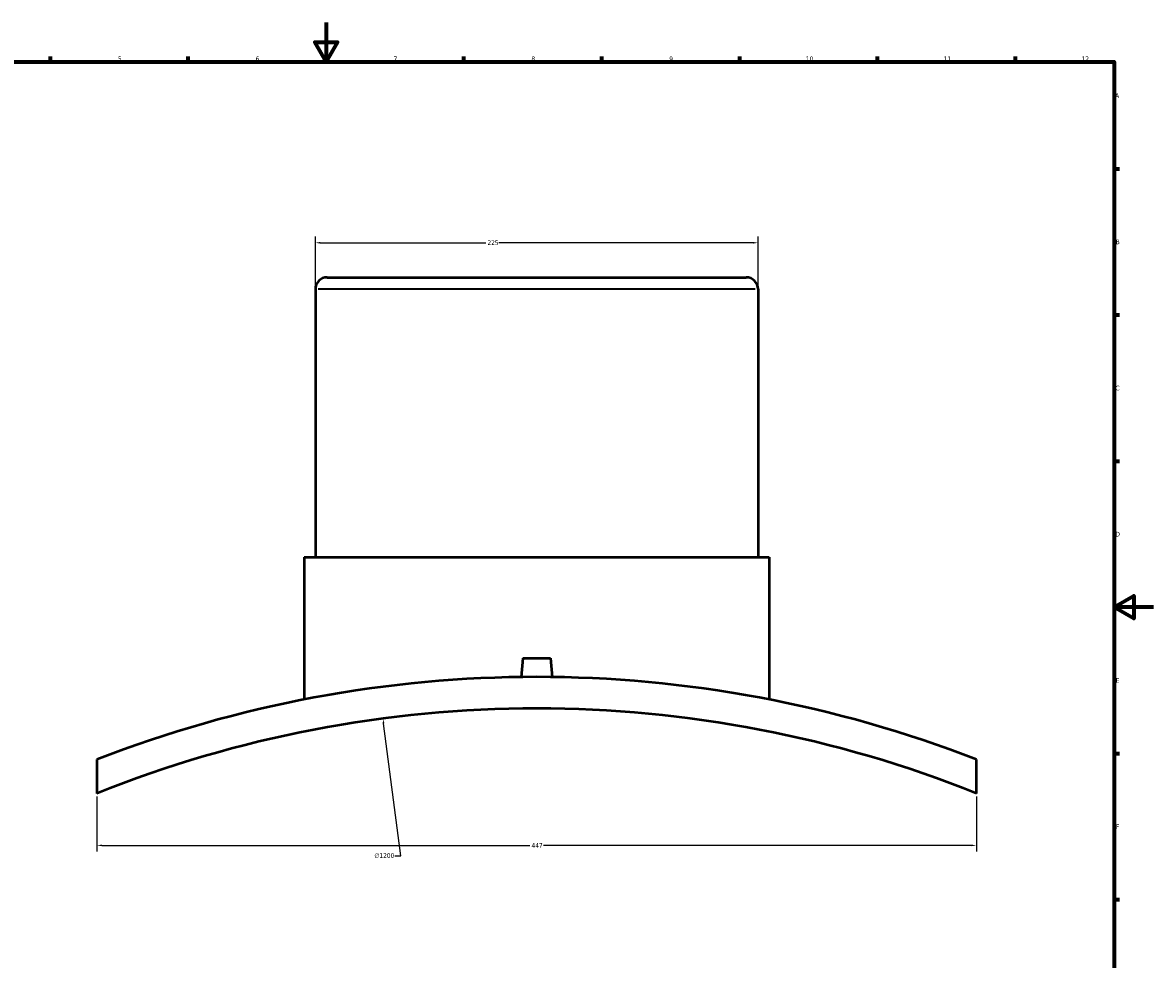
# Model space of a CAD drawing. Header units: millimetres. Extents: x -309 to 1517, y -949 to 1065.
# Tile 3 of 5: x 266 to 841, y 118 to 594. Entities that reach past the tile are written whole.
import ezdxf

# ---------------------------------------------------------------- set-up
doc = ezdxf.new("R2010")
doc.units = ezdxf.units.MM
for name, color, linetype, lineweight in [('Border (ANSI)', 7, 'Continuous', 70), ('Dimension (ANSI)', 7, 'Continuous', 25), ('Visible (ANSI)', 7, 'Continuous', 50), ('Visible Narrow (ANSI)', 7, 'Continuous', 35)]:
    doc.layers.add(name, color=color, linetype=linetype, lineweight=lineweight)
doc.styles.add('Note Text (ANSI)', font='tahoma.ttf')
doc.dimstyles.new('Default - mm (ANSI)', dxfattribs={"dimtxt": 2.4, "dimasz": 2.5, "dimexe": 3.175, "dimexo": 1.6002, "dimgap": 0.8, "dimtad": 0, "dimtoh": 1, "dimdec": 0, "dimrnd": 1e-08, "dimzin": 4, "dimdsep": 46, "dimtxsty": 'Note Text (ANSI)', "dimcen": 0.09, "dimdle": 10, "dimclrd": 256, "dimclre": 256, "dimclrt": 5, "dimadec": 1, "dimazin": 1, "dimtfac": 1.27, "dimtofl": 0, "dimtmove": 0, "dimatfit": 3, "dimfxl": 1, "dimtolj": 1, "dimtzin": 4, "dimlwd": -1, "dimlwe": -1, "dimarcsym": 0})

# ---------------------------------------------------------------- blocks, each defined once
blk = doc.blocks.new('Borders Default Border')
at = {"layer": 'Border (ANSI)'}
for p, q in [((280.33, 574), (280.33, 576.8)), ((350.42, 574), (350.42, 576.8)), ((490.58, 574), (490.58, 576.8)), ((560.67, 574), (560.67, 576.8)), ((630.75, 574), (630.75, 576.8)), ((700.83, 574), (700.83, 576.8)), ((770.92, 574), (770.92, 576.8)), ((821, 519.75), (823.8, 519.75)), ((821, 445.5), (823.8, 445.5)), ((821, 371.25), (823.8, 371.25)), ((821, 222.75), (823.8, 222.75)), ((821, 148.5), (823.8, 148.5))]:
    blk.add_line(p, q, dxfattribs=at)
at = {"layer": 'Border (ANSI)', "flags": 128}
for points in [[(420.5, 594), (420.5, 574), (414.73, 584), (426.27, 584), (420.5, 574)], [(20, 20), (20, 574), (821, 574), (821, 20), (20, 20)], [(841, 297), (821, 297), (831, 302.77), (831, 291.23), (821, 297)]]:
    blk.add_lwpolyline(points, dxfattribs=at)
at = {"layer": 'Border (ANSI)', "color": 5, "true_color": 0x0000ff, "char_height": 2.4, "attachment_point": 7, "style": 'Note Text (ANSI)'}
for s, insert in [('5', (314.67, 574.35)), ('6', (384.69, 574.35)), ('7', (454.8, 574.4)), ('8', (524.84, 574.35)), ('9', (594.92, 574.35)), ('10', (664.35, 574.35)), ('11', (734.43, 574.4)), ('12', (804.52, 574.4)), ('A', (821.58, 555.68)), ('B', (821.87, 481.43)), ('C', (821.71, 407.13)), ('D', (821.72, 332.93)), ('E', (821.91, 258.68)), ('F', (821.98, 184.43))]:
    blk.add_mtext(s, dxfattribs=dict(at, insert=insert))
blk = doc.blocks.new('*D7')
at = {"layer": 'Defpoints', "color": 0, "transparency": 16777216}
for p in [(304.03, 202.43), (751.03, 202.43), (751.03, 176.04)]:
    blk.add_point(p, dxfattribs=at)
at = {"layer": 'Dimension (ANSI)', "transparency": 16777216}
for p, q in [((304.03, 200.83), (304.03, 172.86)), ((751.03, 200.83), (751.03, 172.86)), ((306.53, 176.04), (524.12, 176.04)), ((748.53, 176.04), (530.94, 176.04))]:
    blk.add_line(p, q, dxfattribs=at)
for points in [[(306.53, 176.45), (306.53, 175.62), (304.03, 176.04)], [(748.53, 176.45), (748.53, 175.62), (751.03, 176.04)]]:
    blk.add_solid(points, dxfattribs=at)
at = {"layer": 'Dimension (ANSI)', "color": 5, "transparency": 16777216, "insert": (524.92, 177.24), "char_height": 2.4, "attachment_point": 1, "style": 'Note Text (ANSI)'}
blk.add_mtext('\\A1;447', dxfattribs=at)
blk = doc.blocks.new('*D8')
at = {"layer": 'Defpoints', "color": 0, "transparency": 16777216}
for p in [(640.03, 482.17), (415.03, 458.61), (640.03, 458.61)]:
    blk.add_point(p, dxfattribs=at)
at = {"layer": 'Dimension (ANSI)', "transparency": 16777216}
for p, q in [((415.03, 460.21), (415.03, 485.34)), ((640.03, 460.21), (640.03, 485.34)), ((417.53, 482.17), (501.7, 482.17)), ((637.53, 482.17), (508.36, 482.17))]:
    blk.add_line(p, q, dxfattribs=at)
for points in [[(417.53, 482.58), (417.53, 481.75), (415.03, 482.17)], [(637.53, 482.58), (637.53, 481.75), (640.03, 482.17)]]:
    blk.add_solid(points, dxfattribs=at)
at = {"layer": 'Dimension (ANSI)', "color": 5, "transparency": 16777216, "insert": (502.5, 483.42), "char_height": 2.4, "attachment_point": 1, "style": 'Note Text (ANSI)'}
blk.add_mtext('\\A1;225', dxfattribs=at)
blk = doc.blocks.new('*D9')
at = {"layer": 'Defpoints', "color": 0, "transparency": 16777216}
for p in [(449.39, 240.5), (605.67, -949.28)]:
    blk.add_point(p, dxfattribs=at)
at = {"layer": 'Dimension (ANSI)', "transparency": 16777216}
for p, q in [((458.54, 170.81), (449.72, 238.02)), ((455.37, 170.81), (458.54, 170.81))]:
    blk.add_line(p, q, dxfattribs=at)
blk.add_solid([(450.13, 238.07), (449.3, 237.96), (449.39, 240.5)], dxfattribs=at)
at = {"layer": 'Dimension (ANSI)', "color": 5, "transparency": 16777216, "insert": (445.02, 172.1), "char_height": 2.4, "attachment_point": 1, "style": 'Note Text (ANSI)'}
blk.add_mtext('\\A1;∅1200', dxfattribs=at)

msp = doc.modelspace()

# ---------------------------------------------------------------- linework, layer by layer
at = {"layer": 'Visible (ANSI)'}
for p, q in [((421.03, 464.61), (634.03, 464.61)), ((415.03, 458.61), (415.03, 322.51)), ((640.03, 458.61), (640.03, 322.51)), ((409.41, 322.51), (645.66, 322.51)), ((409.41, 322.51), (409.41, 250.18)), ((645.66, 322.51), (645.66, 250.18)), ((520.53, 271.21), (519.69, 261.56)), ((520.53, 271.21), (534.53, 271.21)), ((534.53, 271.21), (535.38, 261.56)), ((304.03, 219.63), (304.03, 202.43)), ((751.03, 202.43), (751.03, 219.63))]:
    msp.add_line(p, q, dxfattribs=at)
for centre, radius, start, end in [((421.03, 458.61), 6, 90, 180), ((634.03, 458.61), 6, 0, 90), ((527.53, -354.39), 616, 68.72623, 111.27377), ((527.53, -354.39), 600, 68.13012, 111.86988)]:
    msp.add_arc(centre, radius, start, end, dxfattribs=at)
at = {"layer": 'Visible Narrow (ANSI)'}
msp.add_line((638.65, 458.61), (416.42, 458.61), dxfattribs=at)

# ---------------------------------------------------------------- block references
msp.add_blockref('Borders Default Border', (0, 0))

# ---------------------------------------------------------------- dimensions: what is measured, and where the dimension line sits
at = {"layer": 'Dimension (ANSI)'}
for base, p1, p2, picture, middle in [((640.03, 482.17), (415.03, 458.61), (640.03, 458.61), '*D8', (505.03, 482.17)), ((751.03, 176.04), (304.03, 202.43), (751.03, 202.43), '*D7', (527.53, 176.04))]:
    dim = msp.add_linear_dim(base=base, p1=p1, p2=p2, angle=180, dimstyle='Default - mm (ANSI)', override={"dimgap": 0.8, "dimtoh": 0, "dimdec": 0, "dimtol": 0, "dimlim": 0, "dimtp": 0, "dimtm": 0, "dimtdec": 2, "dimatfit": 1}, dxfattribs=at)
    dim.commit()
    dim.dimension.update_dxf_attribs({"geometry": picture, "text_midpoint": middle, "dimtype": 160})
dim = msp.add_diameter_dim_2p(p1=(605.67, -949.28), p2=(449.39, 240.5), dimstyle='Default - mm (ANSI)', override={"dimgap": 0.8, "dimtih": 1, "dimdec": 0, "dimlfac": 1, "dimtol": 0, "dimlim": 0, "dimtp": 0, "dimtm": 0, "dimtdec": 2}, dxfattribs=at)
dim.commit()
dim.dimension.update_dxf_attribs({"geometry": '*D9', "text_midpoint": (449.8, 170.81), "dimtype": 163})

doc.saveas('drawing.dxf')
